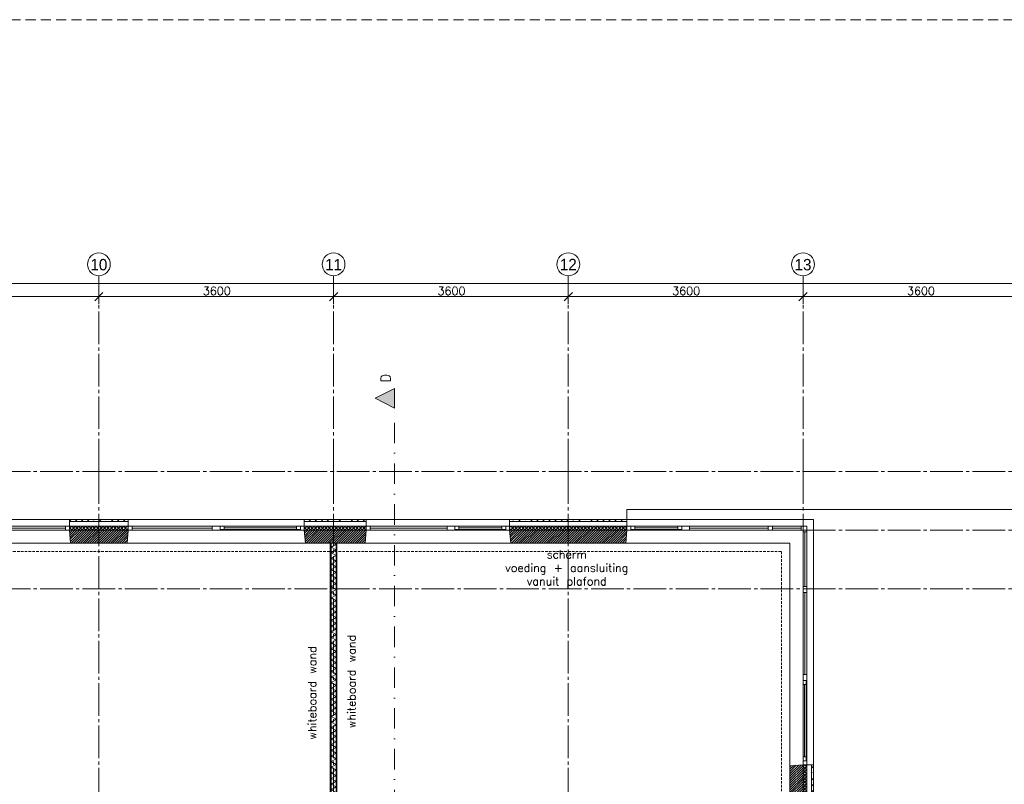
# Model space of a CAD drawing. Header units: millimetres. Extents: x -6136 to 498671, y -8363 to 238556.
# Tile 43 of 47: x 34786 to 49887, y 29399 to 41128. Entities that reach past the tile are written whole.
import ezdxf
from ezdxf.enums import TextEntityAlignment as Align

# ---------------------------------------------------------------- set-up
doc = ezdxf.new("R2010")
doc.units = ezdxf.units.MM
doc.header["$MEASUREMENT"] = 0
for name, pattern in [('B0204', [650, 500, -50, 50, -50]), ('B0302', [625.500011, 313.000011, -156.25, 0, -156.25]), ('B0702', [58.685, 39.06, -19.625001]), ('B0703', [234.350002, 156.25, -78.100002])]:
    doc.linetypes.add(name, pattern=pattern)
for name, color, linetype in [('21 Buitenwanden', 7, 'Continuous'), ('21 Buitenwanden Doorsnede-arcering', 7, 'Continuous'), ('21 Buitenwanden Laagscheidingslijnen', 7, 'Continuous'), ('21 Buitenwanden Ramen', 7, 'Continuous'), ('23 Vloeren', 7, 'Continuous'), ('67 Radiatoren - lijn', 7, 'Continuous'), ('82 Interieur Fase 1', 7, 'Continuous'), ('_ Nieuw Fase 1', 7, 'Continuous'), ('_ Nieuw Fase 1 Doorsnede-arcering', 7, 'Continuous'), ('_ Nieuw Fase 1 Laagscheidingslijnen', 7, 'Continuous'), ('_ Nieuw Fase 1 tekst', 7, 'Continuous'), ('A Lijn doorsnede', 7, 'Continuous'), ('A Lijn doorsnede 2D arcering', 7, 'Continuous'), ('A Maatvoering 1_50', 7, 'Continuous'), ('A Stramien', 7, 'Continuous'), ('Z Ruimtebenaming fase 1 Zone omranding', 7, 'Continuous')]:
    doc.layers.add(name, color=color, linetype=linetype)
doc.dimstyles.new('GENERATED_STYLE__7', dxfattribs={"dimtxt": 125, "dimasz": 118.75, "dimexe": 0.18, "dimexo": 0.0625, "dimgap": 0.09, "dimtad": 1, "dimtih": 1, "dimtoh": 1, "dimdec": 0, "dimzin": 0, "dimdsep": 46, "dimtxsty": 'Standard', "dimblk": 'ARROWHEAD_6', "dimblk1": 'ARROWHEAD_6', "dimblk2": 'ARROWHEAD_6', "dimcen": 0.09, "dimse1": 1, "dimse2": 1, "dimclrd": 1, "dimclre": 1, "dimclrt": 9, "dimadec": 0, "dimazin": 0, "dimtfac": 1, "dimtdec": 4, "dimtmove": 0, "dimatfit": 3, "dimfxl": 1, "dimtolj": 1, "dimtzin": 0, "dimarcsym": 0})
pattern_1 = [(45, (0, 0), (-91.92388, 91.92388), []), (45, (-45.96, 45.96), (-91.92388, 91.92388), [97.5, -32.5, 0, -32.5])]
pattern_2 = [(225, (0, 0), (-26.516504, 26.516504), []), (315, (0, 0), (26.516504, 26.516504), [])]
pattern_3 = [(45, (0, 0), (-17.67767, 17.67767), [])]
pattern_4 = [(180, (0, 0), (0, 200), [])]

# ---------------------------------------------------------------- blocks, each defined once
blk = doc.blocks.new('Slab_1_1', base_point=(200, 32200))
at = {"layer": '23 Vloeren', "color": 1, "linetype": 'Continuous', "lineweight": 0, "flags": 128}
blk.add_lwpolyline([(200, 32200), (200, 7400), (4520, 7400), (4520, 8150), (8080, 8150), (8080, 7400), (12400, 7400), (12400, 22320), (21800, 22320), (21800, 20900), (46600, 20900), (46600, 25220), (45850, 25220), (45850, 28780), (46600, 28780), (46600, 33100), (21800, 33100), (21800, 31600), (12400, 31600), (12400, 28550), (8780, 28550), (8780, 30202), (7150, 30202), (7150, 32200)], close=True, dxfattribs=at)
blk = doc.blocks.new('Rnx verticaal 23')
at = {"layer": '21 Buitenwanden Ramen', "color": 9, "linetype": 'Continuous', "lineweight": 0}
for p, q in [((-675, 100), (675, 100)), ((-675, 70), (-675, 0)), ((-555, 0), (555, 0)), ((615, -60), (-615, -60)), ((-692, -260), (675, -260))]:
    blk.add_line(p, q, dxfattribs=at)
at = {"layer": '21 Buitenwanden Ramen', "color": 2, "linetype": 'Continuous', "lineweight": 0}
blk.add_line((-675, 100), (-675, 70), dxfattribs=at)
at = {"layer": '21 Buitenwanden Ramen', "color": 1, "linetype": 'Continuous', "lineweight": 0}
for p, q in [((-675, 0), (-615, 0)), ((-675, 0), (-675, -60)), ((-675, 0), (-675, -60)), ((-615, 0), (-615, -50)), ((-615, 0), (-555, 0)), ((-615, -50), (-615, 0)), ((-555, 0), (-555, -50)), ((-555, 0), (555, 0)), ((555, -50), (555, 0)), ((555, 0), (615, 0)), ((615, -50), (615, 0)), ((615, 0), (675, 0)), ((615, 0), (615, -50)), ((-675, -60), (-692, -260)), ((-615, -60), (-675, -60)), ((-615, -50), (-615, -60)), ((-555, -50), (-615, -50)), ((-555, -25), (555, -25)), ((555, -50), (-555, -50)), ((615, -50), (555, -50)), ((615, -60), (615, -50)), ((675, -60), (615, -60))]:
    blk.add_line(p, q, dxfattribs=at)
blk = doc.blocks.new('Rnx verticaal 23_2')
at = {"layer": '21 Buitenwanden Ramen', "color": 9, "linetype": 'Continuous', "lineweight": 0}
for p, q in [((-675, 100), (675, 100)), ((675, 70), (675, 0)), ((-675, -260), (692, -260))]:
    blk.add_line(p, q, dxfattribs=at)
at = {"layer": '21 Buitenwanden Ramen', "color": 1, "linetype": 'Continuous', "lineweight": 0}
for p, q in [((-675, 0), (-615, 0)), ((-615, 0), (-615, -60)), ((-615, 0), (615, 0)), ((615, -60), (615, 0)), ((615, 0), (675, 0)), ((675, 0), (675, -60)), ((675, 0), (675, -60)), ((-615, -60), (-675, -60)), ((-615, -30), (615, -30)), ((615, -60), (-615, -60)), ((675, -60), (615, -60)), ((675, -60), (692, -260))]:
    blk.add_line(p, q, dxfattribs=at)
at = {"layer": '21 Buitenwanden Ramen', "color": 2, "linetype": 'Continuous', "lineweight": 0}
blk.add_line((675, 100), (675, 70), dxfattribs=at)
blk = doc.blocks.new('Rnx verticaal 23_3')
at = {"layer": '21 Buitenwanden Ramen', "color": 9, "linetype": 'Continuous', "lineweight": 0}
for p, q in [((-650, 100), (650, 100)), ((650, 70), (650, 0)), ((-650, -260), (667, -260))]:
    blk.add_line(p, q, dxfattribs=at)
at = {"layer": '21 Buitenwanden Ramen', "color": 1, "linetype": 'Continuous', "lineweight": 0}
for p, q in [((-650, 0), (-590, 0)), ((-590, 0), (-590, -60)), ((-590, 0), (590, 0)), ((590, -60), (590, 0)), ((590, 0), (650, 0)), ((650, 0), (650, -60)), ((650, 0), (650, -60)), ((-590, -60), (-650, -60)), ((-590, -30), (590, -30)), ((590, -60), (-590, -60)), ((650, -60), (590, -60)), ((650, -60), (667, -260))]:
    blk.add_line(p, q, dxfattribs=at)
at = {"layer": '21 Buitenwanden Ramen', "color": 2, "linetype": 'Continuous', "lineweight": 0}
blk.add_line((650, 100), (650, 70), dxfattribs=at)
blk = doc.blocks.new('Rnx verticaal 23_4')
at = {"layer": '21 Buitenwanden Ramen', "color": 9, "linetype": 'Continuous', "lineweight": 0}
for p, q in [((-675, 100), (675, 100)), ((-675, 70), (-675, 0)), ((-615, 0), (615, 0)), ((-615, -30), (615, -30)), ((615, -60), (-615, -60)), ((-692, -260), (675, -260))]:
    blk.add_line(p, q, dxfattribs=at)
at = {"layer": '21 Buitenwanden Ramen', "color": 2, "linetype": 'Continuous', "lineweight": 0}
blk.add_line((-675, 100), (-675, 70), dxfattribs=at)
at = {"layer": '21 Buitenwanden Ramen', "color": 1, "linetype": 'Continuous', "lineweight": 0}
for p, q in [((-675, 0), (-615, 0)), ((-675, 0), (-675, -60)), ((-675, 0), (-675, -60)), ((-615, 0), (-615, -60)), ((615, -60), (615, 0)), ((615, 0), (675, 0)), ((-675, -60), (-692, -260)), ((-615, -60), (-675, -60)), ((675, -60), (615, -60))]:
    blk.add_line(p, q, dxfattribs=at)
blk = doc.blocks.new('Rnx verticaal 23_5')
at = {"layer": '21 Buitenwanden Ramen', "color": 9, "linetype": 'Continuous', "lineweight": 0}
for p, q in [((-450, 100), (450, 100)), ((-450, 70), (-450, 0)), ((-330, 0), (330, 0)), ((390, -60), (-390, -60)), ((-467, -260), (450, -260))]:
    blk.add_line(p, q, dxfattribs=at)
at = {"layer": '21 Buitenwanden Ramen', "color": 2, "linetype": 'Continuous', "lineweight": 0}
blk.add_line((-450, 100), (-450, 70), dxfattribs=at)
at = {"layer": '21 Buitenwanden Ramen', "color": 1, "linetype": 'Continuous', "lineweight": 0}
for p, q in [((-450, 0), (-390, 0)), ((-450, 0), (-450, -60)), ((-450, 0), (-450, -60)), ((-390, 0), (-390, -50)), ((-390, 0), (-330, 0)), ((-390, -50), (-390, 0)), ((-330, 0), (-330, -50)), ((-330, 0), (330, 0)), ((330, -50), (330, 0)), ((330, 0), (390, 0)), ((390, -50), (390, 0)), ((390, 0), (450, 0)), ((390, 0), (390, -50)), ((-450, -60), (-467, -260)), ((-390, -60), (-450, -60)), ((-390, -50), (-390, -60)), ((-330, -50), (-390, -50)), ((-330, -25), (330, -25)), ((330, -50), (-330, -50)), ((390, -50), (330, -50)), ((390, -60), (390, -50)), ((450, -60), (390, -60))]:
    blk.add_line(p, q, dxfattribs=at)
blk = doc.blocks.new('Rnx verticaal 23_6')
at = {"layer": '21 Buitenwanden Ramen', "color": 9, "linetype": 'Continuous', "lineweight": 0}
for p, q in [((-450, 100), (450, 100)), ((450, 70), (450, 0)), ((-450, -260), (467, -260))]:
    blk.add_line(p, q, dxfattribs=at)
at = {"layer": '21 Buitenwanden Ramen', "color": 1, "linetype": 'Continuous', "lineweight": 0}
for p, q in [((-450, 0), (-390, 0)), ((-390, 0), (-390, -50)), ((-390, 0), (-330, 0)), ((-390, -50), (-390, 0)), ((-330, 0), (330, 0)), ((-330, 0), (-330, -50)), ((-330, 0), (330, 0)), ((330, -50), (330, 0)), ((330, 0), (390, 0)), ((390, -50), (390, 0)), ((390, 0), (450, 0)), ((390, 0), (390, -50)), ((450, 0), (450, -60)), ((450, 0), (450, -60)), ((-390, -60), (-450, -60)), ((-390, -50), (-390, -60)), ((-330, -50), (-390, -50)), ((390, -60), (-390, -60)), ((-330, -25), (330, -25)), ((330, -50), (-330, -50)), ((390, -50), (330, -50)), ((390, -60), (390, -50)), ((450, -60), (390, -60)), ((450, -60), (467, -260))]:
    blk.add_line(p, q, dxfattribs=at)
at = {"layer": '21 Buitenwanden Ramen', "color": 2, "linetype": 'Continuous', "lineweight": 0}
blk.add_line((450, 100), (450, 70), dxfattribs=at)
blk = doc.blocks.new('Rnx verticaal 23_7')
at = {"layer": '21 Buitenwanden Ramen', "color": 9, "linetype": 'Continuous', "lineweight": 0}
for p, q in [((-650, 100), (650, 100)), ((-616.5, 0), (590, 0)), ((-616.5, -30), (590, -30)), ((590, -60), (-616.5, -60)), ((-650, -260), (650, -260))]:
    blk.add_line(p, q, dxfattribs=at)
at = {"layer": '21 Buitenwanden Ramen', "color": 1, "linetype": 'Continuous', "lineweight": 0}
for p, q in [((-650, 0), (-616.5, 0)), ((-616.5, 0), (-616.5, -60)), ((590, -60), (590, 0)), ((590, 0), (650, 0)), ((-616.5, -60), (-650, -60)), ((650, -60), (590, -60))]:
    blk.add_line(p, q, dxfattribs=at)
blk = doc.blocks.new('Rnx verticaal 23_8')
at = {"layer": '21 Buitenwanden Ramen', "color": 9, "linetype": 'Continuous', "lineweight": 0}
for p, q in [((-410, 100), (250, 100)), ((-50, -260), (250, -260))]:
    blk.add_line(p, q, dxfattribs=at)
at = {"layer": '21 Buitenwanden Ramen', "color": 1, "linetype": 'Continuous', "lineweight": 0}
for p, q in [((-310, 0), (-250, 0)), ((-250, 0), (-223, 0)), ((-250, -60), (-250, 0)), ((-223, 0), (-223, -60)), ((-223, 0), (216.5, 0)), ((216.5, -60), (216.5, 0)), ((216.5, 0), (250, 0)), ((-223, -60), (-250, -60)), ((-223, -30), (216.5, -30)), ((216.5, -60), (-223, -60)), ((250, -60), (216.5, -60))]:
    blk.add_line(p, q, dxfattribs=at)
blk = doc.blocks.new('Wall_3_1', base_point=(46800, 33300))
at = {"layer": '21 Buitenwanden Doorsnede-arcering', "linetype": 'Continuous', "lineweight": 0, "true_color": 0x000000}
h = blk.add_hatch(dxfattribs=at)
h.set_pattern_fill('160_Natuursteen_0001', color=18, style=0, pattern_type=2)
h.set_pattern_definition(pattern_1)
h.paths.add_polyline_path([(36450, 33460), (35550, 33460), (35550, 33430), (36450, 33430)])
h = blk.add_hatch(dxfattribs=at)
h.set_pattern_fill('160_Natuursteen_0001', color=18, style=0, pattern_type=2)
h.set_pattern_definition(pattern_1)
h.paths.add_polyline_path([(39150, 33430), (40100, 33430), (40100, 33460), (39150, 33460)])
h = blk.add_hatch(dxfattribs=at)
h.set_pattern_fill('160_Natuursteen_0001', color=18, style=0, pattern_type=2)
h.set_pattern_definition(pattern_1)
h.paths.add_polyline_path([(42300, 33430), (44100, 33430), (44100, 33460), (42300, 33460)])
h = blk.add_hatch(dxfattribs=at)
h.set_pattern_fill('415_Isolatie_ruit_0001', color=18, style=0, pattern_type=2)
h.set_pattern_definition(pattern_2)
h.paths.add_polyline_path([(36450, 33360), (35550, 33360), (35550, 33300), (36450, 33300)])
h = blk.add_hatch(dxfattribs=at)
h.set_pattern_fill('220_Gewapend_beton___pre_2B', color=18, style=0, pattern_type=2)
h.set_pattern_definition(pattern_3)
h.paths.add_polyline_path([(36450, 33300), (35550, 33300), (35567, 33100), (36433, 33100)])
h = blk.add_hatch(dxfattribs=at)
h.set_pattern_fill('415_Isolatie_ruit_0001', color=18, style=0, pattern_type=2)
h.set_pattern_definition(pattern_2)
h.paths.add_polyline_path([(39150, 33300), (40100, 33300), (40100, 33360), (39150, 33360)])
h = blk.add_hatch(dxfattribs=at)
h.set_pattern_fill('220_Gewapend_beton___pre_2B', color=18, style=0, pattern_type=2)
h.set_pattern_definition(pattern_3)
h.paths.add_polyline_path([(39150, 33300), (39167, 33100), (40083, 33100), (40100, 33300)])
h = blk.add_hatch(dxfattribs=at)
h.set_pattern_fill('415_Isolatie_ruit_0001', color=18, style=0, pattern_type=2)
h.set_pattern_definition(pattern_2)
h.paths.add_polyline_path([(42300, 33360), (42300, 33300), (44100, 33300), (44100, 33360)])
h = blk.add_hatch(dxfattribs=at)
h.set_pattern_fill('220_Gewapend_beton___pre_2B', color=18, style=0, pattern_type=2)
h.set_pattern_definition(pattern_3)
h.paths.add_polyline_path([(42300, 33300), (42317, 33100), (44083, 33100), (44100, 33300)])
at = {"layer": '21 Buitenwanden', "color": 2, "linetype": 'Continuous', "lineweight": 0}
for p, q in [((35550, 33460), (35550, 33430)), ((36450, 33460), (36450, 33430)), ((39150, 33460), (39150, 33430)), ((40100, 33460), (40100, 33430)), ((42300, 33460), (42300, 33430)), ((44100, 33460), (44100, 33430))]:
    blk.add_line(p, q, dxfattribs=at)
at = {"layer": '21 Buitenwanden', "color": 9, "linetype": 'Continuous', "lineweight": 0}
for p, q in [((35550, 33430), (35550, 33360)), ((36450, 33430), (36450, 33360)), ((39150, 33430), (39150, 33360)), ((40100, 33430), (40100, 33360)), ((42300, 33430), (42300, 33360)), ((44100, 33430), (44100, 33360))]:
    blk.add_line(p, q, dxfattribs=at)
at = {"layer": '21 Buitenwanden', "color": 1, "linetype": 'Continuous', "lineweight": 0}
for p, q in [((35550, 33360), (35550, 33300)), ((35550, 33300), (35567, 33100)), ((36450, 33300), (36433, 33100)), ((36450, 33360), (36450, 33300)), ((39150, 33360), (39150, 33300)), ((39150, 33300), (39167, 33100)), ((40100, 33300), (40083, 33100)), ((40100, 33360), (40100, 33300)), ((42300, 33360), (42300, 33300)), ((42300, 33300), (42317, 33100)), ((44100, 33300), (44083, 33100)), ((44100, 33360), (44100, 33300))]:
    blk.add_line(p, q, dxfattribs=at)
at = {"layer": '21 Buitenwanden', "color": 2, "linetype": 'Continuous', "lineweight": 0, "flags": 128}
for points in [[(36450, 33460), (35550, 33460)], [(40100, 33460), (39150, 33460)], [(44100, 33460), (42300, 33460)]]:
    blk.add_lwpolyline(points, dxfattribs=at)
at = {"layer": '21 Buitenwanden', "color": 1, "linetype": 'Continuous', "lineweight": 0, "flags": 128}
for points in [[(35567, 33100), (36433, 33100)], [(39167, 33100), (40083, 33100)], [(42317, 33100), (44083, 33100)]]:
    blk.add_lwpolyline(points, dxfattribs=at)
at = {"layer": '21 Buitenwanden Laagscheidingslijnen', "color": 2, "linetype": 'Continuous', "lineweight": 0}
for p, q in [((36450, 33430), (35550, 33430)), ((40100, 33430), (39150, 33430)), ((44100, 33430), (42300, 33430))]:
    blk.add_line(p, q, dxfattribs=at)
at = {"layer": '21 Buitenwanden Laagscheidingslijnen', "color": 1, "linetype": 'Continuous', "lineweight": 0}
for p, q in [((36450, 33360), (35550, 33360)), ((36450, 33300), (35550, 33300)), ((40100, 33360), (39150, 33360)), ((40100, 33300), (39150, 33300)), ((44100, 33360), (42300, 33360)), ((44100, 33300), (42300, 33300))]:
    blk.add_line(p, q, dxfattribs=at)
at = {"layer": '21 Buitenwanden Ramen', "color": 1, "linetype": 'Continuous', "lineweight": 0, "xscale": -1, "zscale": 1000}
for name, p in [('Rnx verticaal 23_4', (34875, 33360)), ('Rnx verticaal 23_2', (37125, 33360)), ('Rnx verticaal 23', (38475, 33360)), ('Rnx verticaal 23_3', (40750, 33360)), ('Rnx verticaal 23_5', (41850, 33360)), ('Rnx verticaal 23_6', (44550, 33360)), ('Rnx verticaal 23_7', (45650, 33360)), ('Rnx verticaal 23_8', (46550, 33360))]:
    blk.add_blockref(name, p, dxfattribs=at)
blk = doc.blocks.new('Rnx verticaal 23_14')
at = {"layer": '21 Buitenwanden Ramen', "color": 9, "linetype": 'Continuous', "lineweight": 0}
for p, q in [((-610, 100), (450, 100)), ((-250, -260), (450, -260))]:
    blk.add_line(p, q, dxfattribs=at)
at = {"layer": '21 Buitenwanden Ramen', "color": 1, "linetype": 'Continuous', "lineweight": 0}
for p, q in [((-510, 0), (-450, 0)), ((-450, 0), (-423, 0)), ((-450, -60), (-450, 0)), ((-423, 0), (-423, -60)), ((-423, 0), (416.5, 0)), ((416.5, -60), (416.5, 0)), ((416.5, 0), (450, 0)), ((-423, -60), (-450, -60)), ((-423, -30), (416.5, -30)), ((416.5, -60), (-423, -60)), ((450, -60), (416.5, -60))]:
    blk.add_line(p, q, dxfattribs=at)
blk = doc.blocks.new('Rnx verticaal 23_15')
at = {"layer": '21 Buitenwanden Ramen', "color": 9, "linetype": 'Continuous', "lineweight": 0}
for p, q in [((-675, 100), (675, 100)), ((-641.5, 0), (615, 0)), ((-641.5, -30), (615, -30)), ((615, -60), (-641.5, -60)), ((-675, -260), (675, -260))]:
    blk.add_line(p, q, dxfattribs=at)
at = {"layer": '21 Buitenwanden Ramen', "color": 1, "linetype": 'Continuous', "lineweight": 0}
for p, q in [((-675, 0), (-641.5, 0)), ((-641.5, 0), (-641.5, -60)), ((615, -60), (615, 0)), ((615, 0), (675, 0)), ((-641.5, -60), (-675, -60)), ((675, -60), (615, -60))]:
    blk.add_line(p, q, dxfattribs=at)
blk = doc.blocks.new('Rnx verticaal 23_16')
at = {"layer": '21 Buitenwanden Ramen', "color": 9, "linetype": 'Continuous', "lineweight": 0}
for p, q in [((-692, 200), (675, 200)), ((-555, 0), (555, 0)), ((-675, -130), (-675, -60)), ((615, -60), (-615, -60)), ((-675, -160), (675, -160))]:
    blk.add_line(p, q, dxfattribs=at)
at = {"layer": '21 Buitenwanden Ramen', "color": 1, "linetype": 'Continuous', "lineweight": 0}
for p, q in [((-675, 0), (-692, 200)), ((-675, 0), (-615, 0)), ((-675, -60), (-675, 0)), ((-675, -60), (-675, 0)), ((-615, 0), (-615, -50)), ((-615, 0), (-555, 0)), ((-615, -50), (-615, 0)), ((-555, 0), (-555, -50)), ((-555, 0), (555, 0)), ((555, -50), (555, 0)), ((555, 0), (615, 0)), ((615, -50), (615, 0)), ((615, 0), (675, 0)), ((615, 0), (615, -50)), ((-615, -60), (-675, -60)), ((-615, -50), (-615, -60)), ((-555, -50), (-615, -50)), ((-555, -25), (555, -25)), ((555, -50), (-555, -50)), ((615, -50), (555, -50)), ((615, -60), (615, -50)), ((675, -60), (615, -60))]:
    blk.add_line(p, q, dxfattribs=at)
at = {"layer": '21 Buitenwanden Ramen', "color": 2, "linetype": 'Continuous', "lineweight": 0}
blk.add_line((-675, -160), (-675, -130), dxfattribs=at)
blk = doc.blocks.new('Wall_64_1', base_point=(46800, 28580))
at = {"layer": '21 Buitenwanden Doorsnede-arcering', "linetype": 'Continuous', "lineweight": 0, "true_color": 0x000000}
h = blk.add_hatch(dxfattribs=at)
h.set_pattern_fill('220_Gewapend_beton___pre_2B', color=18, style=0, pattern_type=2)
h.set_pattern_definition(pattern_3)
h.paths.add_polyline_path([(46600, 28780), (46800, 28780), (46800, 29700), (46600, 29683)])
h = blk.add_hatch(dxfattribs=at)
h.set_pattern_fill('415_Isolatie_ruit_0001', color=18, style=0, pattern_type=2)
h.set_pattern_definition([(135, (0, 0), (26.516504, 26.516504), []), (225, (0, 0), (-26.516504, 26.516504), [])])
h.paths.add_polyline_path([(46860, 29700), (46800, 29700), (46800, 28580), (46860, 28580)])
h = blk.add_hatch(dxfattribs=at)
h.set_pattern_fill('160_Natuursteen_0001', color=18, style=0, pattern_type=2)
h.set_pattern_definition(pattern_1)
h.paths.add_polyline_path([(46930, 28450), (46960, 28450), (46960, 29700), (46930, 29700)])
at = {"layer": '21 Buitenwanden', "color": 1, "linetype": 'Continuous', "lineweight": 0}
for p, q in [((46800, 29700), (46600, 29683)), ((46860, 29700), (46800, 29700))]:
    blk.add_line(p, q, dxfattribs=at)
at = {"layer": '21 Buitenwanden', "color": 9, "linetype": 'Continuous', "lineweight": 0}
blk.add_line((46930, 29700), (46860, 29700), dxfattribs=at)
at = {"layer": '21 Buitenwanden', "color": 2, "linetype": 'Continuous', "lineweight": 0}
blk.add_line((46960, 29700), (46930, 29700), dxfattribs=at)
at = {"layer": '21 Buitenwanden', "color": 1, "linetype": 'Continuous', "lineweight": 0, "flags": 128}
blk.add_lwpolyline([(46600, 29683), (46600, 28780)], dxfattribs=at)
at = {"layer": '21 Buitenwanden', "color": 2, "linetype": 'Continuous', "lineweight": 0, "flags": 128}
blk.add_lwpolyline([(46960, 28450), (46960, 29700)], dxfattribs=at)
at = {"layer": '21 Buitenwanden Laagscheidingslijnen', "color": 1, "linetype": 'Continuous', "lineweight": 0}
for p, q in [((46800, 28780), (46800, 29700)), ((46860, 28580), (46860, 29700)), ((46800, 28580), (46800, 28780)), ((46860, 28520), (46860, 28580))]:
    blk.add_line(p, q, dxfattribs=at)
at = {"layer": '21 Buitenwanden Laagscheidingslijnen', "color": 2, "linetype": 'Continuous', "lineweight": 0}
for p, q in [((46930, 28520), (46930, 29700)), ((46930, 28450), (46930, 28520))]:
    blk.add_line(p, q, dxfattribs=at)
at = {"layer": '21 Buitenwanden Ramen', "color": 1, "linetype": 'Continuous', "lineweight": 0, "zscale": 1000}
for name, p, rotation in [('Rnx verticaal 23_14', (46860, 32850), 270.0000000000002), ('Rnx verticaal 23_16', (46800, 30375), 90.00000000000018)]:
    blk.add_blockref(name, p, dxfattribs=dict(at, rotation=rotation))
at = {"layer": '21 Buitenwanden Ramen', "color": 1, "linetype": 'Continuous', "lineweight": 0, "xscale": -1, "zscale": 1000, "rotation": 270.0000000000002}
blk.add_blockref('Rnx verticaal 23_15', (46860, 31725), dxfattribs=at)
blk = doc.blocks.new('*X326')
at = {"layer": '_ Nieuw Fase 1 Doorsnede-arcering', "color": 7, "linetype": 'Continuous', "lineweight": 0}
for p, q in [((39638, 33082), (39563, 33039)), ((39638, 33082), (39607, 33100)), ((39638, 32996), (39563, 33039)), ((39638, 32996), (39563, 32952)), ((39638, 32909), (39563, 32952)), ((39638, 32909), (39563, 32866)), ((39638, 32822), (39563, 32866)), ((39638, 32822), (39563, 32779)), ((39638, 32736), (39563, 32779)), ((39638, 32736), (39563, 32692)), ((39638, 32649), (39563, 32692)), ((39638, 32649), (39563, 32606)), ((39638, 32563), (39563, 32606)), ((39638, 32563), (39563, 32519)), ((39638, 32476), (39563, 32519)), ((39638, 32476), (39563, 32433)), ((39638, 32389), (39563, 32433)), ((39638, 32389), (39563, 32346)), ((39638, 32303), (39563, 32346)), ((39638, 32303), (39563, 32259)), ((39638, 32216), (39563, 32259)), ((39638, 32216), (39563, 32173)), ((39638, 32130), (39563, 32173)), ((39638, 32130), (39563, 32086)), ((39638, 32043), (39563, 32086)), ((39638, 32043), (39563, 32000)), ((39638, 31956), (39563, 32000)), ((39638, 31956), (39563, 31913)), ((39638, 31870), (39563, 31913)), ((39638, 31870), (39563, 31826)), ((39638, 31783), (39563, 31826)), ((39638, 31783), (39563, 31740)), ((39638, 31697), (39563, 31740)), ((39638, 31697), (39563, 31653)), ((39638, 31610), (39563, 31653)), ((39638, 31610), (39563, 31567)), ((39638, 31523), (39563, 31567)), ((39638, 31523), (39563, 31480)), ((39638, 31437), (39563, 31480)), ((39638, 31437), (39563, 31393)), ((39638, 31350), (39563, 31393)), ((39638, 31350), (39563, 31307)), ((39638, 31264), (39563, 31307)), ((39638, 31264), (39563, 31220)), ((39638, 31177), (39563, 31220)), ((39638, 31177), (39563, 31134)), ((39638, 31090), (39563, 31134)), ((39638, 31090), (39563, 31047)), ((39638, 31004), (39563, 31047)), ((39638, 31004), (39563, 30960)), ((39638, 30917), (39563, 30960)), ((39638, 30917), (39563, 30874)), ((39638, 30831), (39563, 30874)), ((39638, 30831), (39563, 30787)), ((39638, 30744), (39563, 30787)), ((39638, 30744), (39563, 30701)), ((39638, 30657), (39563, 30701)), ((39638, 30657), (39563, 30614)), ((39638, 30571), (39563, 30614)), ((39638, 30571), (39563, 30527)), ((39638, 30484), (39563, 30527)), ((39638, 30484), (39563, 30441)), ((39638, 30397), (39563, 30441)), ((39638, 30397), (39563, 30354)), ((39638, 30311), (39563, 30354)), ((39638, 30311), (39563, 30268)), ((39638, 30224), (39563, 30268)), ((39638, 30224), (39563, 30181)), ((39638, 30138), (39563, 30181)), ((39638, 30138), (39563, 30094)), ((39638, 30051), (39563, 30094)), ((39638, 30051), (39563, 30008)), ((39638, 29964), (39563, 30008)), ((39638, 29964), (39563, 29921)), ((39638, 29878), (39563, 29921)), ((39638, 29878), (39563, 29835)), ((39638, 29791), (39563, 29835)), ((39638, 29791), (39563, 29748)), ((39638, 29705), (39563, 29748)), ((39638, 29705), (39563, 29661)), ((39638, 29618), (39563, 29661)), ((39638, 29618), (39563, 29575)), ((39638, 29531), (39563, 29575)), ((39638, 29531), (39563, 29488)), ((39638, 29445), (39563, 29488)), ((39638, 29445), (39563, 29402)), ((39638, 29358), (39563, 29402)), ((39638, 29358), (39563, 29315)), ((39638, 29272), (39563, 29315)), ((39638, 29272), (39563, 29228)), ((39638, 29185), (39563, 29228)), ((39638, 29185), (39563, 29142)), ((39638, 29098), (39563, 29142)), ((39638, 29098), (39563, 29055)), ((39638, 29012), (39563, 29055)), ((39638, 29012), (39563, 28969)), ((39638, 28925), (39563, 28969)), ((39638, 28925), (39563, 28882)), ((39638, 28839), (39563, 28882)), ((39638, 28839), (39563, 28795)), ((39638, 28752), (39563, 28795)), ((39638, 28752), (39563, 28709)), ((39638, 28665), (39563, 28709)), ((39638, 28665), (39563, 28622)), ((39638, 28579), (39563, 28622)), ((39638, 28579), (39588, 28550))]:
    blk.add_line(p, q, dxfattribs=at)
blk = doc.blocks.new('Wall_72_1', base_point=(39600, 33100))
at = {"layer": '_ Nieuw Fase 1 Doorsnede-arcering', "linetype": 'Continuous', "lineweight": 0, "true_color": 0x000000}
h = blk.add_hatch(dxfattribs=at)
h.set_pattern_fill('930_Lijnen_vert_200_0001', color=18, style=0, pattern_type=2)
h.set_pattern_definition(pattern_4)
h.paths.add_polyline_path([(39550, 33100), (39550, 28550), (39562.5, 28550), (39562.5, 33100)])
h = blk.add_hatch(dxfattribs=at)
h.set_pattern_fill('930_Lijnen_vert_200_0001', color=18, style=0, pattern_type=2)
h.set_pattern_definition(pattern_4)
h.paths.add_polyline_path([(39650, 28550), (39650, 33100), (39637.5, 33100), (39637.5, 28550)])
at = {"layer": '_ Nieuw Fase 1', "color": 1, "linetype": 'Continuous', "lineweight": 0, "flags": 128}
for points in [[(39550, 33100), (39550, 28550)], [(39650, 33100), (39550, 33100)], [(39650, 28550), (39650, 33100)], [(39550, 28550), (39650, 28550)]]:
    blk.add_lwpolyline(points, dxfattribs=at)
at = {"layer": '_ Nieuw Fase 1 Laagscheidingslijnen', "color": 1, "linetype": 'Continuous', "lineweight": 0}
for p, q in [((39562.5, 33100), (39562.5, 28550)), ((39637.5, 28550), (39637.5, 33100))]:
    blk.add_line(p, q, dxfattribs=at)
at = {"layer": '_ Nieuw Fase 1', "color": 1, "lineweight": 0}
blk.add_blockref('*X326', (0, 0), dxfattribs=at)
blk = doc.blocks.new('*D478')
at = {"layer": 'A Maatvoering 1_50', "color": 1, "linetype": 'Continuous', "lineweight": 0}
for p, q in [((32463, 36942), (32338, 36818)), ((32400, 36763), (32400, 36997)), ((32400, 36880), (36000, 36880)), ((36062, 36942), (35938, 36818)), ((36000, 36763), (36000, 36997))]:
    blk.add_line(p, q, dxfattribs=at)
at = {"layer": 'A Maatvoering 1_50', "color": 9, "lineweight": 0, "insert": (33994, 36905), "char_height": 125, "attachment_point": 7}
blk.add_mtext('\\A1;{\\pql;\\Ftxt.shx;3600}', dxfattribs=at)
blk = doc.blocks.new('ARROWHEAD_6')
at = {"color": 0, "linetype": 'Continuous', "lineweight": 0}
for p, q in [((0, 0), (-1, 0)), ((-0.5, -0.5), (0.5, 0.5))]:
    blk.add_line(p, q, dxfattribs=at)
blk = doc.blocks.new('*D479')
at = {"layer": 'A Maatvoering 1_50', "color": 1, "linetype": 'Continuous', "lineweight": 0}
for p, q in [((36062, 36942), (35938, 36818)), ((36000, 36763), (36000, 36997)), ((36000, 36880), (39600, 36880)), ((39663, 36942), (39538, 36818)), ((39600, 36763), (39600, 36997))]:
    blk.add_line(p, q, dxfattribs=at)
at = {"layer": 'A Maatvoering 1_50', "color": 9, "lineweight": 0, "insert": (37594, 36905), "char_height": 125, "attachment_point": 7}
blk.add_mtext('\\A1;{\\pql;\\Ftxt.shx;3600}', dxfattribs=at)
blk = doc.blocks.new('*D480')
at = {"layer": 'A Maatvoering 1_50', "color": 1, "linetype": 'Continuous', "lineweight": 0}
for p, q in [((39663, 36942), (39538, 36818)), ((39600, 36763), (39600, 36997)), ((39600, 36880), (43200, 36880)), ((43263, 36942), (43138, 36818)), ((43200, 36763), (43200, 36997))]:
    blk.add_line(p, q, dxfattribs=at)
at = {"layer": 'A Maatvoering 1_50', "color": 9, "lineweight": 0, "insert": (41194, 36905), "char_height": 125, "attachment_point": 7}
blk.add_mtext('\\A1;{\\pql;\\Ftxt.shx;3600}', dxfattribs=at)
blk = doc.blocks.new('*D481')
at = {"layer": 'A Maatvoering 1_50', "color": 1, "linetype": 'Continuous', "lineweight": 0}
for p, q in [((43263, 36942), (43138, 36818)), ((43200, 36763), (43200, 36997)), ((43200, 36880), (46800, 36880)), ((46863, 36942), (46738, 36818)), ((46800, 36763), (46800, 36997))]:
    blk.add_line(p, q, dxfattribs=at)
at = {"layer": 'A Maatvoering 1_50', "color": 9, "lineweight": 0, "insert": (44794, 36905), "char_height": 125, "attachment_point": 7}
blk.add_mtext('\\A1;{\\pql;\\Ftxt.shx;3600}', dxfattribs=at)
blk = doc.blocks.new('*D482')
at = {"layer": 'A Maatvoering 1_50', "color": 1, "linetype": 'Continuous', "lineweight": 0}
for p, q in [((46863, 36942), (46738, 36818)), ((46800, 36763), (46800, 36997)), ((46800, 36880), (50400, 36880)), ((50463, 36942), (50338, 36818)), ((50400, 36763), (50400, 36997))]:
    blk.add_line(p, q, dxfattribs=at)
at = {"layer": 'A Maatvoering 1_50', "color": 9, "lineweight": 0, "insert": (48394, 36905), "char_height": 125, "attachment_point": 7}
blk.add_mtext('\\A1;{\\pql;\\Ftxt.shx;3600}', dxfattribs=at)
blk = doc.blocks.new('*D487')
at = {"layer": 'A Maatvoering 1_50', "color": 1, "linetype": 'Continuous', "lineweight": 0}
for p, q in [((-160, 36962.8125), (-160, 37197.1875)), ((64800, 36962.8125), (64800, 37197.1875)), ((-253.75, 37080), (-160, 37080)), ((-97.5, 37142.5), (-222.5, 37017.5)), ((-160, 37080), (64800, 37080)), ((64862.5, 37142.5), (64737.5, 37017.5))]:
    blk.add_line(p, q, dxfattribs=at)
at = {"layer": 'A Maatvoering 1_50', "color": 9, "lineweight": 0, "insert": (32062.423743, 37105), "char_height": 125, "attachment_point": 7}
blk.add_mtext('\\A1;{\\pql;\\Ftxt.shx;64960}', dxfattribs=at)
blk = doc.blocks.new('Cutting Plane_1_1', base_point=(40536, -1176))
at = {"layer": 'A Lijn doorsnede 2D arcering', "linetype": 'Continuous', "lineweight": 0, "true_color": 0x000000}
blk.add_hatch(color=18, dxfattribs=at).paths.add_polyline_path([(40536, 35471), (40236, 35321), (40536, 35171)])
at = {"layer": 'A Lijn doorsnede', "color": 9, "linetype": 'B0302', "lineweight": 0}
blk.add_line((40536, -1026), (40536, 35171), dxfattribs=at)
at = {"layer": 'A Lijn doorsnede', "color": 2, "linetype": 'Continuous', "lineweight": 0, "flags": 128}
blk.add_lwpolyline([(40536, 35471), (40536, 35171), (40236, 35321)], close=True, dxfattribs=at)
at = {"layer": 'A Lijn doorsnede', "color": 2, "lineweight": 0, "insert": (40473, 35561), "char_height": 150, "attachment_point": 7, "rotation": 90}
blk.add_mtext('\\A1;{\\pql;\\pt0;\\Ftxt.shx;D}', dxfattribs=at)
blk = doc.blocks.new('Standard grid marker')
at = {"layer": 'A Stramien', "color": 9, "linetype": 'B0204', "lineweight": 0}
blk.add_line((3000, 0), (67800, 0), dxfattribs=at)
at = {"layer": 'A Stramien', "color": 2, "lineweight": 0}
for tag, p in [('AC_MarkerText_1_0', (-175, -5)), ('AC_MarkerText_1_1', (70975, -5))]:
    blk.add_attdef(tag, text='', height=175, dxfattribs=at).set_placement(p, align=Align.MIDDLE_CENTER)
blk = doc.blocks.new('Standard grid marker_2')
at = {"layer": 'A Stramien', "color": 9, "linetype": 'B0204', "lineweight": 0}
for q in [(0, 0), (37200, 0)]:
    blk.add_line((3000, 0), q, dxfattribs=at)
at = {"layer": 'A Stramien', "color": 2, "linetype": 'Continuous', "lineweight": 0, "flags": 128}
blk.add_lwpolyline([(0, 0, 1), (-350, 0, 1)], format="xyb", close=True, dxfattribs=at)
at = {"layer": 'A Stramien', "color": 9, "linetype": 'B0204', "lineweight": 0}
blk.add_point((3000, 0), dxfattribs=at)
blk.add_point((3000, 0), dxfattribs=at)
at = {"layer": 'A Stramien', "color": 2, "lineweight": 0}
for tag, p in [('AC_MarkerText_1_0', (-175, -5)), ('AC_MarkerText_1_1', (40375, -5))]:
    blk.add_attdef(tag, text='', height=175, rotation=90, dxfattribs=at).set_placement(p, align=Align.MIDDLE_CENTER)

msp = doc.modelspace()

# ---------------------------------------------------------------- linework, layer by layer
at = {"layer": '23 Vloeren', "color": 1, "linetype": 'Continuous', "lineweight": 0}
msp.add_lwpolyline([(44100, 20540), (44100, 20385), (65115, 20385), (65115, 33615), (44100, 33615), (44100, 33460)], dxfattribs=at)
at = {"layer": '67 Radiatoren - lijn', "color": 9, "linetype": 'B0702', "lineweight": 0}
msp.add_lwpolyline([(27000, 32970), (46470, 32970), (46470, 28750)], dxfattribs=at)
at = {"layer": '82 Interieur Fase 1', "color": 255, "linetype": 'B0703', "lineweight": 0}
msp.add_lwpolyline([(-6136.4, 41128.1), (71027.1, 41128.1), (71027.1, -8363.3), (-6136.4, -8363.3)], close=True, dxfattribs=at)
at = {"layer": 'Z Ruimtebenaming fase 1 Zone omranding', "color": 7, "linetype": 'Continuous', "lineweight": 0, "flags": 128}
for points in [[(32450, 27950), (39550, 27950), (39550, 33100), (32450, 33100)], [(39650, 33100), (39650, 27950), (45850, 27950), (45850, 28780), (46600, 28780), (46600, 33100), (45850, 33100)]]:
    msp.add_lwpolyline(points, close=True, dxfattribs=at)

# ---------------------------------------------------------------- block references
at = {"layer": '21 Buitenwanden', "color": 1, "lineweight": 0}
for name, p in [('Wall_3_1', (46800, 33300)), ('Wall_64_1', (46800, 28580))]:
    msp.add_blockref(name, p, dxfattribs=at)
at = {"layer": '23 Vloeren', "color": 1, "linetype": 'Continuous', "lineweight": 0}
msp.add_blockref('Slab_1_1', (200, 32200), dxfattribs=at)
at = {"layer": '_ Nieuw Fase 1', "color": 1, "lineweight": 0}
msp.add_blockref('Wall_72_1', (39600, 33100), dxfattribs=at)
at = {"layer": 'A Lijn doorsnede', "color": 9, "lineweight": 0}
msp.add_blockref('Cutting Plane_1_1', (40536.5, -1176.3), dxfattribs=at)
at = {"layer": 'A Stramien', "color": 1, "linetype": 'Continuous', "lineweight": 0}
ref = msp.add_blockref('Standard grid marker_2', (36000, 37200), dxfattribs=dict(at, zscale=1000, rotation=270))
ref.add_attrib('AC_MarkerText_1', '10', dxfattribs={"color": 2, "lineweight": 0, "height": 175, "rotation": 360}).set_placement((36000, 37370.5), align=Align.MIDDLE_CENTER)
ref = msp.add_blockref('Standard grid marker_2', (39600, 37200), dxfattribs=dict(at, zscale=1000, rotation=270))
ref.add_attrib('AC_MarkerText_1', '11', dxfattribs={"color": 2, "lineweight": 0, "height": 175, "rotation": 360}).set_placement((39600, 37370.4), align=Align.MIDDLE_CENTER)
ref = msp.add_blockref('Standard grid marker_2', (43200, 37200), dxfattribs=dict(at, zscale=1000, rotation=270))
ref.add_attrib('AC_MarkerText_1', '12', dxfattribs={"color": 2, "lineweight": 0, "height": 175, "rotation": 360}).set_placement((43200, 37372.4), align=Align.MIDDLE_CENTER)
ref = msp.add_blockref('Standard grid marker_2', (46800, 37200), dxfattribs=dict(at, zscale=1000, rotation=270))
ref.add_attrib('AC_MarkerText_1', '13', dxfattribs={"color": 2, "lineweight": 0, "height": 175, "rotation": 360}).set_placement((46800, 37370.5), align=Align.MIDDLE_CENTER)
at = {"layer": 'A Stramien', "color": 1, "linetype": 'Continuous', "lineweight": 0, "zscale": 1000}
for p in [(-3000, 34200), (-3000, 33300), (-3000, 32400)]:
    msp.add_blockref('Standard grid marker', p, dxfattribs=at)

# ---------------------------------------------------------------- texts
at = {"layer": '_ Nieuw Fase 1 tekst', "color": 9, "linetype": 'Continuous', "lineweight": 0, "insert": (43176.2, 32699.2), "char_height": 125, "attachment_point": 5, "line_spacing_factor": 0.990858}
msp.add_mtext('\\A1;{\\pqc;\\Ftxt.shx;scherm\\P\\pqc;\\Ftxt.shx;voeding + aansluiting \\P\\pqc;\\Ftxt.shx;vanuit plafond}', dxfattribs=at)
at = {"layer": '_ Nieuw Fase 1 tekst', "color": 9, "linetype": 'Continuous', "lineweight": 0, "char_height": 125, "attachment_point": 5, "rotation": 90}
for insert in [(39875.9, 30975), (39271.3, 30800.2)]:
    msp.add_mtext('\\A1;{\\pqc;\\Ftxt.shx;whiteboard wand}', dxfattribs=dict(at, insert=insert))

# ---------------------------------------------------------------- dimensions: what is measured, and where the dimension line sits
at = {"layer": 'A Maatvoering 1_50', "color": 1, "linetype": 'Continuous', "lineweight": 0}
for base, p1, p2, picture, middle in [((64800, 37080), (-160, 37200), (64800, 37200), '*D487', (32300.7, 37167.5)), ((36000, 36880), (32400, 37200), (36000, 37200), '*D478', (34184.5, 36967.5)), ((39600, 36880), (36000, 37200), (39600, 37200), '*D479', (37784.5, 36967.5)), ((43200, 36880), (39600, 37200), (43200, 37200), '*D480', (41384.5, 36967.5)), ((46800, 36880), (43200, 37200), (46800, 37200), '*D481', (44984.5, 36967.5)), ((50400, 36880), (46800, 37200), (50400, 37200), '*D482', (48584.5, 36967.5))]:
    dim = msp.add_linear_dim(base=base, p1=p1, p2=p2, dimstyle='GENERATED_STYLE__7', dxfattribs=at)
    dim.commit()
    dim.dimension.update_dxf_attribs({"geometry": picture, "text_midpoint": middle, "dimtype": 160})

doc.saveas('drawing.dxf')
